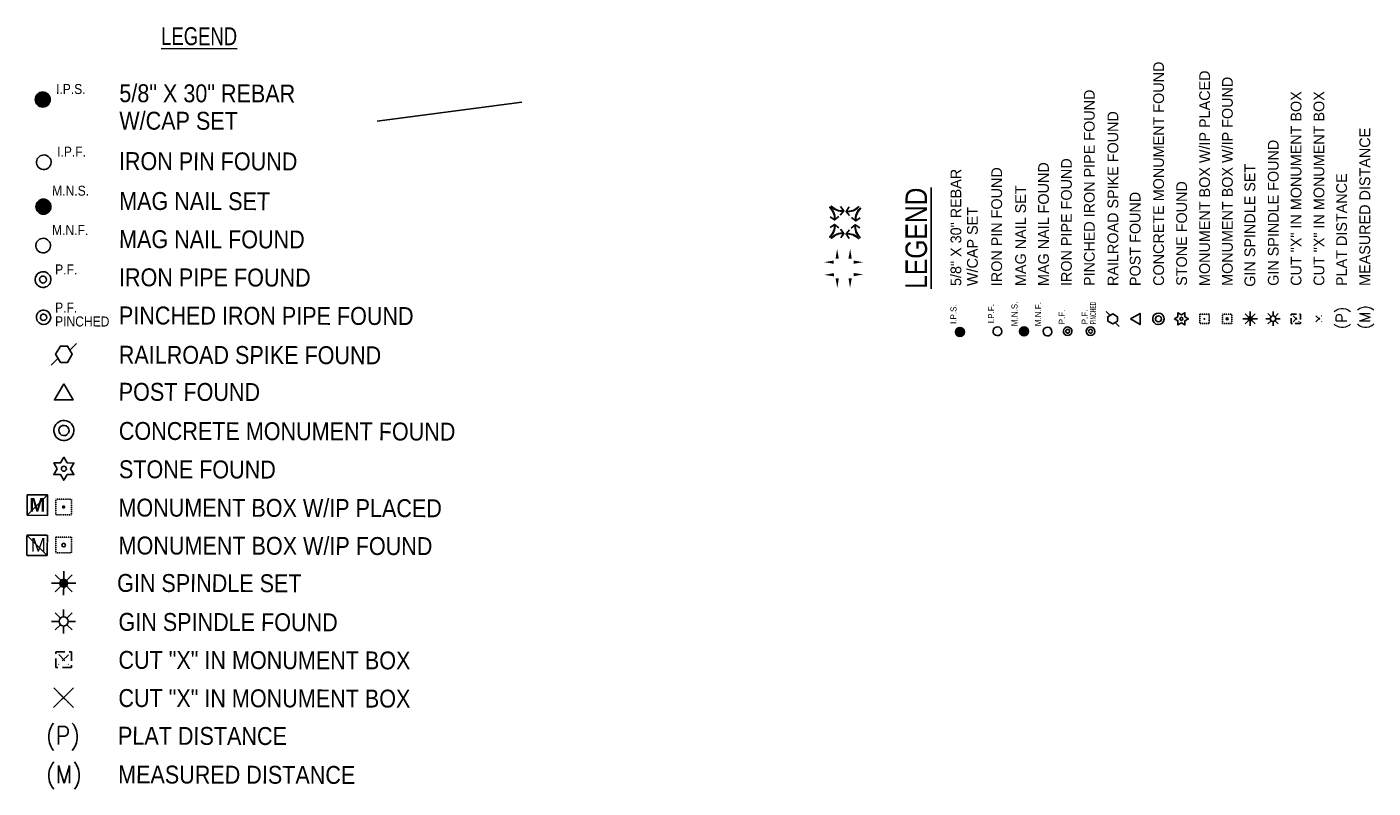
# Model space of a CAD drawing. Header units: feet. Extents: x -11 to 322919, y -12 to 577673.
# Tile 1 of 16: x 157655 to 158594, y 284729 to 285261. Entities that reach past the tile are written whole.
import ezdxf
from ezdxf.enums import TextEntityAlignment as Align

# ---------------------------------------------------------------- set-up
doc = ezdxf.new("R2010")
doc.units = ezdxf.units.FT
doc.header["$MEASUREMENT"] = 0
doc.linetypes.add('HIDDEN', pattern=[0.375, 0.25, -0.125])
doc.linetypes.add('HIDDEN4', pattern=[0.09375, 0.0625, -0.03125])
for name, color, linetype in [('RW_P_Text-Boundary', 20, 'Continuous'), ('RW_X_Text-CLplat', 30, 'Continuous'), ('SC_Scratch12', 7, 'Continuous')]:
    doc.layers.add(name, color=color, linetype=linetype)
doc.styles.add('COEC', font='SWISSCK.ttf')
doc.styles.add('LEROY', font='simplex')
doc.styles.add('ODOT', font='arialbd.ttf')
doc.styles.get("Standard").update_dxf_attribs({"font": 'font31.shx'})

# ---------------------------------------------------------------- blocks, each defined once
blk = doc.blocks.new('306')
at = {"color": 0, "linetype": 'ByBlock'}
for p, q in [((0.0415, 0.0286), (0.0882, 0.0752)), ((-0.0415, -0.0286), (-0.0882, -0.0752))]:
    blk.add_line(p, q, dxfattribs=at)
blk.add_lwpolyline([(-0.025, -0.0571), (0.025, -0.0571), (0.058, 0), (0.025, 0.0571), (-0.025, 0.0571), (-0.058, 0)], close=True, dxfattribs=at)
blk = doc.blocks.new('307')
at = {"linetype": 'HIDDEN4'}
for p, q in [((-0.0543, 0.0543), (0.0543, 0.0543)), ((-0.0543, -0.0544), (-0.0543, 0.0543)), ((0.0543, 0.0543), (0.0543, -0.0544)), ((0.0543, -0.0544), (-0.0543, -0.0544))]:
    blk.add_line(p, q, dxfattribs=at)
at = {"color": 0, "linetype": 'HIDDEN4'}
for p, q in [((-0.0343, 0.0344), (0.0343, -0.0344)), ((0.0343, 0.0343), (-0.0343, -0.0344))]:
    blk.add_line(p, q, dxfattribs=at)
blk = doc.blocks.new('309')
at = {"color": 0, "linetype": 'HIDDEN4'}
for p, q in [((-0.0343, 0.0344), (0.0343, -0.0344)), ((0.0343, 0.0343), (-0.0343, -0.0344))]:
    blk.add_line(p, q, dxfattribs=at)
blk = doc.blocks.new('343')
at = {"color": 0, "linetype": 'ByBlock'}
for radius in [0.0879, 0.045]:
    blk.add_arc((0, 0), radius, 311.534, 310.534, dxfattribs=at)

msp = doc.modelspace()

# ---------------------------------------------------------------- hatches: boundary and pattern name
at = {"layer": 'RW_X_Text-CLplat'}
h = msp.add_hatch(color=256, dxfattribs=at)
edge = h.paths.add_edge_path()
edge.add_arc((158476.51, 285056.98), 0.749, 90, 450)
h = msp.add_hatch(color=256, dxfattribs=at)
edge = h.paths.add_edge_path()
edge.add_arc((157680.54, 284925.67), 1.25, -0.12472, 359.87528)

# ---------------------------------------------------------------- linework, layer by layer
at = {"layer": 'RW_P_Text-Boundary'}
for p in [(158000.36, 285208.19), (157899.28, 285195.09)]:
    msp.add_line(p, (157899.28, 285195.09), dxfattribs=at)
at = {"layer": 'RW_X_Text-CLplat', "linetype": 'HIDDEN4'}
for p, q in [((158473.25, 285053.72), (158473.25, 285060.24)), ((158473.25, 285060.24), (158479.77, 285060.24)), ((158479.77, 285053.72), (158473.25, 285053.72)), ((158479.77, 285060.24), (158479.77, 285053.72)), ((158489.2, 285053.79), (158489.2, 285060.31)), ((158489.2, 285060.31), (158495.73, 285060.31)), ((158495.73, 285053.79), (158489.2, 285053.79)), ((158495.73, 285060.31), (158495.73, 285053.79)), ((157675.09, 284920.25), (157675.12, 284931.12)), ((157675.12, 284931.12), (157685.99, 284931.1)), ((157685.99, 284931.1), (157685.96, 284920.23)), ((157685.96, 284920.23), (157675.09, 284920.25)), ((157675.16, 284893.66), (157675.18, 284904.53)), ((157675.18, 284904.53), (157686.05, 284904.51)), ((157686.05, 284904.51), (157686.03, 284893.64)), ((157686.03, 284893.64), (157675.16, 284893.66))]:
    msp.add_line(p, q, dxfattribs=at)
at = {"layer": 'RW_X_Text-CLplat'}
for p, q in [((158508.45, 285057.06), (158503.42, 285057.06)), ((158508.45, 285057.06), (158504.89, 285060.62)), ((158508.45, 285057.06), (158504.89, 285053.5)), ((158508.45, 285057.06), (158508.45, 285062.1)), ((158508.45, 285057.06), (158512.01, 285060.62)), ((158508.45, 285057.06), (158513.48, 285057.06)), ((158508.45, 285057.06), (158508.45, 285052.03)), ((158508.45, 285057.06), (158512.01, 285053.5)), ((158522.5, 285057.07), (158519.4, 285057.07)), ((158523.07, 285058.44), (158520.87, 285060.63)), ((158523.07, 285055.71), (158520.87, 285053.52)), ((158524.43, 285059.01), (158524.43, 285062.11)), ((158524.43, 285055.14), (158524.43, 285052.04)), ((158525.8, 285058.44), (158527.99, 285060.63)), ((158525.8, 285055.71), (158527.99, 285053.52)), ((158526.37, 285057.07), (158529.47, 285057.07)), ((157680.57, 284872.45), (157674.65, 284878.39)), ((157680.57, 284872.45), (157680.59, 284880.84)), ((157680.57, 284872.45), (157686.51, 284878.37)), ((157680.57, 284872.45), (157672.18, 284872.46)), ((157680.57, 284872.45), (157674.62, 284866.53)), ((157680.57, 284872.45), (157680.55, 284864.06)), ((157680.57, 284872.45), (157688.96, 284872.43)), ((157680.57, 284872.45), (157686.49, 284866.5)), ((157678.26, 284848.09), (157674.61, 284851.75)), ((157680.54, 284849.03), (157680.55, 284854.2)), ((157682.81, 284848.08), (157686.48, 284851.73)), ((157677.31, 284845.81), (157672.14, 284845.82)), ((157678.25, 284843.53), (157674.59, 284839.89)), ((157680.52, 284842.59), (157680.51, 284837.42)), ((157682.8, 284843.52), (157686.45, 284839.86)), ((157683.75, 284845.8), (157688.92, 284845.79)), ((157673.6, 284799.41), (157687.31, 284785.64)), ((157687.34, 284799.38), (157673.57, 284785.67))]:
    msp.add_line(p, q, dxfattribs=at)
at = {"layer": 'RW_X_Text-CLplat', "linetype": 'Continuous'}
for p, q in [((157655.02, 284919.87), (157655.06, 284934.09)), ((157655.06, 284934.09), (157669.28, 284934.05)), ((157669.28, 284934.05), (157669.24, 284919.84)), ((157669.24, 284919.84), (157655.02, 284919.87))]:
    msp.add_line(p, q, dxfattribs=at)
at = {"layer": 'RW_X_Text-CLplat', "linetype": 'HIDDEN'}
for p, q in [((157654.92, 284891.75), (157654.95, 284905.98)), ((157654.95, 284905.98), (157669.17, 284905.94)), ((157669.17, 284905.94), (157669.14, 284891.72)), ((157669.14, 284891.72), (157654.92, 284891.75))]:
    msp.add_line(p, q, dxfattribs=at)
at = {"layer": 'RW_X_Text-CLplat', "color": 6}
msp.add_line((157654.95, 284905.98), (157669.14, 284891.72), dxfattribs=at)
at = {"layer": 'RW_X_Text-CLplat'}
for points, const_width in [([(157663.3, 285210.07, 1), (157668.55, 285210.06, 1)], 5.25), ([(157663.79, 285135.32, 1), (157669.04, 285135.31, 1)], 5.25), ([(158305.9, 285046.26, 1), (158305.9, 285049.41, 1)], 3.15), ([(158350.74, 285046.65, 1), (158350.74, 285049.8, 1)], 3.15)]:
    msp.add_lwpolyline(points, format="xyb", close=True, dxfattribs=dict(at, const_width=const_width))
for points, format in [([(158215.31, 285128.25), (158218.48, 285126.11, 0.225998), (158215.03, 285134.79), (158215.26, 285135.03, -0.253582), (158218.48, 285126.11), (158221.39, 285128.49)], "xyb"), ([(158222.71, 285135.47), (158224.84, 285132.31, -0.225998), (158216.16, 285135.75), (158215.92, 285135.53, 0.253582), (158224.84, 285132.31), (158222.46, 285129.4)], "xyb"), ([(158228.63, 285135.13), (158226.49, 285131.97, 0.225998), (158235.17, 285135.42), (158235.42, 285135.19, -0.253582), (158226.49, 285131.97), (158228.88, 285129.06)], "xyb"), ([(158236.37, 285127.56), (158233.21, 285125.42, -0.225998), (158236.66, 285134.1), (158236.43, 285134.35, 0.253582), (158233.21, 285125.42), (158230.3, 285127.81)], "xyb"), ([(158215.31, 285120.73), (158218.48, 285122.87, -0.225998), (158215.03, 285114.19), (158215.26, 285113.94, 0.253582), (158218.48, 285122.87), (158221.39, 285120.48)], "xyb"), ([(158222.88, 285113.51), (158225.02, 285116.67, 0.225998), (158216.34, 285113.22), (158216.09, 285113.45, -0.253582), (158225.02, 285116.67), (158222.63, 285119.58)], "xyb"), ([(158228.66, 285113.16), (158226.52, 285116.32, -0.225998), (158235.2, 285112.87), (158235.45, 285113.1, 0.253582), (158226.52, 285116.32), (158228.91, 285119.23)], "xyb"), ([(158236.05, 285120.56), (158232.89, 285122.69, 0.225998), (158236.34, 285114.01), (158236.11, 285113.77, -0.253582), (158232.89, 285122.69), (158229.98, 285120.31)], "xyb"), ([(158220.24, 285105.87, 0, 2.25, 0), (158220.32, 285099.12, 0, 0, 0.2615), (158223.06, 285094.37, 0, 0, -0.949202)], "xyseb"), ([(158229.38, 285105.87, 0, 2.25, 0), (158229.29, 285099.12, 0, 0, -0.2615), (158226.55, 285094.37, 0, 0, 0.949202)], "xyseb"), ([(158211.15, 285096.62, 0, 2.25, 0), (158217.9, 285096.58, 0, 0, -0.2615), (158222.67, 285093.87, 0, 0, 0.949202)], "xyseb"), ([(158211.22, 285087.69, 0, 2.25, 0), (158217.97, 285087.82, 0, 0, 0.2615), (158222.69, 285090.59, 0, 0, -0.949202)], "xyseb"), ([(158220.39, 285078.52, 0, 2.25, 0), (158220.32, 285085.26, 0, 0, -0.2615), (158222.96, 285090.07, 0, 0, 0.949202)], "xyseb"), ([(158229.27, 285078.52, 0, 2.25, 0), (158229.34, 285085.26, 0, 0, 0.2615), (158226.71, 285090.07, 0, 0, -0.949202)], "xyseb"), ([(158238.51, 285096.55, 0, 2.25, 0), (158231.76, 285096.57, 0, 0, 0.2615), (158226.97, 285093.91, 0, 0, -0.949202)], "xyseb"), ([(158238.57, 285088.03, 0, 2.25, 0), (158231.82, 285087.91, 0, 0, -0.2615), (158227, 285090.51, 0, 0, 0.949202)], "xyseb")]:
    msp.add_lwpolyline(points, format=format, dxfattribs=at)
for points in [[(158424.89, 285056.93), (158431.67, 285053.02), (158431.67, 285060.85)], [(158460.5, 285054.23), (158462.92, 285052.83), (158462.92, 285055.63), (158465.34, 285057.02), (158462.92, 285058.42), (158462.92, 285061.22), (158460.5, 285059.82), (158458.08, 285061.22), (158458.08, 285058.42), (158455.66, 285057.02), (158458.08, 285055.63), (158458.08, 285052.83)], [(157680.65, 285011.71), (157674.1, 285000.42), (157687.15, 285000.4)], [(157676.02, 284952.38), (157673.68, 284948.35), (157678.34, 284948.34), (157680.66, 284944.3), (157683, 284948.33), (157687.66, 284948.32), (157685.34, 284952.36), (157687.67, 284956.38), (157683.02, 284956.39), (157680.7, 284960.43), (157678.36, 284956.4), (157673.7, 284956.41)]]:
    msp.add_lwpolyline(points, close=True, dxfattribs=at)
at = {"layer": 'RW_X_Text-CLplat', "flags": 128}
for points, const_width in [([(158508.45, 285056.09, 1), (158508.45, 285058.04, 1)], 1.95), ([(157678.95, 284872.45, 1), (157682.19, 284872.44, 1)], 3.25)]:
    msp.add_lwpolyline(points, format="xyb", close=True, dxfattribs=dict(at, const_width=const_width))
at = {"layer": 'RW_X_Text-CLplat'}
for centre, radius in [((157665.93, 285210.06), 5.25), ((157666.42, 285135.32), 5.25), ((158460.5, 285057.02), 1.05), ((158492.46, 285057.05), 0.75), ((158524.43, 285057.07), 1.93), ((158305.9, 285047.84), 3.15), ((158350.74, 285048.23), 3.15), ((157680.68, 284952.37), 1.75), ((157680.6, 284899.09), 1.25), ((157680.53, 284845.81), 3.22)]:
    msp.add_circle(centre, radius, dxfattribs=at)
for centre, radius, start, end in [((157666.69, 285166.31), 5.1, 266.40923, 265.40923), ((157666.24, 285108.14), 5.1, 266.40923, 265.40923), ((157666.16, 285084.44), 5.5, 266.40923, 265.40923), ((157666.16, 285084.44), 2.43, 266.40923, 265.40923), ((157666.5, 285058.09), 5, 266.40923, 265.40923), ((157666.5, 285058.09), 2.21, 266.40923, 265.40923), ((158332.15, 285048.35), 3.06, 356.53396, 355.53396), ((158367.05, 285048.16), 3.06, 356.53396, 355.53396), ((158381.1, 285048.36), 3, 356.53396, 355.53396), ((158381.1, 285048.36), 1.32, 356.53396, 355.53396), ((158397.08, 285048.38), 3, 356.53396, 355.53396), ((158397.08, 285048.38), 1.32, 356.53396, 355.53396)]:
    msp.add_arc(centre, radius, start, end, dxfattribs=at)
at = {"layer": 'SC_Scratch12'}
msp.add_line((157655.02, 284919.87), (157669.28, 284934.05), dxfattribs=at)

# ---------------------------------------------------------------- block references
at = {"layer": 'RW_X_Text-CLplat'}
for name, p, xscale, yscale, zscale, rotation in [('306', (158412.55, 285056.96), 60, 60, 60, 90), ('343', (158444.46, 285057.03), 45.89999999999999, 45.89999999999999, 45.89999999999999, 90), ('307', (158540.42, 285057.09), 60, 60, 60, 90), ('309', (158556.4, 285057.1), 60, 60, 60, 90), ('306', (157680.75, 285032.28), 100, 100, 100, 359.8752751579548), ('343', (157680.74, 284979.09), 79.6875, 79.6875, 79.6875, 359.8752751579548), ('307', (157680.49, 284819.17), 100, 100, 100, 359.8752751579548), ('309', (157680.46, 284792.53), 100, 100, 100, 359.8752751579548)]:
    msp.add_blockref(name, p, dxfattribs=dict(at, xscale=xscale, yscale=yscale, zscale=zscale, rotation=rotation))

# ---------------------------------------------------------------- texts
at = {"layer": 'RW_X_Text-CLplat', "style": 'COEC', "width": 0.9}
msp.add_text('%%ULEGEND', height=12.5, rotation=359.87528, dxfattribs=at).set_placement((157775.07, 285248.05), align=Align.CENTER)
at = {"layer": 'RW_X_Text-CLplat'}
for s, height, rotation, p in [('CONCRETE MONUMENT FOUND', 7.5, 90, (158448.34, 285080.01)), ('MONUMENT BOX W/IP PLACED', 7.5, 90, (158480.44, 285079.92)), ('MONUMENT BOX W/IP FOUND', 7.5, 90, (158496.32, 285080.02)), ('CUT "X" IN MONUMENT BOX', 7.5, 90, (158544.23, 285080.06)), ('CUT "X" IN MONUMENT BOX', 7.5, 90, (158560.21, 285080.08)), ('PINCHED IRON PIPE FOUND', 7.5, 90, (158399.98, 285079.95)), ('RAILROAD SPIKE FOUND', 7.5, 90, (158416.44, 285079.93)), ('GIN SPINDLE FOUND', 7.5, 90, (158528.33, 285080.05)), ('MEASURED DISTANCE', 7.5, 90, (158592.22, 285080.02)), ('5/8" X 30" REBAR', 7.5, 90, (158306.89, 285079.92)), ('IRON PIN FOUND', 7.5, 90, (158335.33, 285079.79)), ('MAG NAIL FOUND', 7.5, 90, (158368.01, 285079.93)), ('IRON PIPE FOUND', 7.5, 90, (158383.99, 285079.93)), ('GIN SPINDLE SET', 7.5, 90, (158512.01, 285079.42)), ('STONE FOUND', 7.5, 90, (158464.4, 285080.08)), ('PLAT DISTANCE', 7.5, 90, (158576, 285079.94)), ('MAG NAIL SET', 7.5, 90, (158352.02, 285079.93)), ('POST FOUND', 7.5, 90, (158431.95, 285079.93)), ('W/CAP SET', 7.5, 90, (158318.39, 285079.92)), ('I.P.S.', 4.2, 90, (158303.54, 285053.42)), ('I.P.F.', 4.2, 90, (158329.79, 285053.94)), ('M.N.S.', 4.2, 90, (158346.12, 285051.89)), ('M.N.F.', 4.2, 90, (158362.61, 285051.89)), ('P.F.', 4.2, 90, (158379.12, 285053.21)), ('P.F.', 4.2, 90, (158395.1, 285053.22)), ('M', 9.5, 359.87528, (157657.57, 284894.47))]:
    msp.add_text(s, height=height, rotation=rotation, dxfattribs=at).set_placement(p)
for s, height, rotation, width, p in [('I.P.S.', 7, 359.87528, 0.9, (157675.24, 285213.97)), ('5/8" X 30" REBAR', 12.5, 359.87528, 0.9, (157719.4, 285208.29)), ('W/CAP SET', 12.5, 359.87528, 0.9, (157719.36, 285189.13)), ('I.P.F.', 7, 359.87528, 0.9, (157676, 285170.22)), ('IRON PIN FOUND', 12.5, 359.87528, 0.9, (157719.08, 285160.89)), ('M.N.S.', 7, 359.87528, 0.9, (157672.53, 285143.01)), ('MAG NAIL SET', 12.5, 359.87528, 0.9, (157719.25, 285133.08)), ('M.N.F.', 7, 359.87528, 0.9, (157672.47, 285115.54)), ('MAG NAIL FOUND', 12.5, 359.87528, 0.9, (157719.2, 285106.43)), ('P.F.', 7, 359.87528, 0.9, (157674.61, 285088.01)), ('IRON PIPE FOUND', 12.5, 359.87528, 0.9, (157719.14, 285079.79)), ('P.F.', 7, 359.87528, 0.9, (157674.58, 285061.37)), ('PINCHED IRON PIPE FOUND', 12.5, 359.87528, 0.9, (157719.1, 285053.15)), ('PINCHED', 4.2, 90, 0.5, (158400.89, 285053.22)), ('PINCHED', 7, 359.87528, 0.9, (157674.56, 285051.73)), ('RAILROAD SPIKE FOUND', 12.5, 359.87528, 0.9, (157719.02, 285025.71)), ('POST FOUND', 12.5, 359.87528, 0.9, (157718.96, 284999.86)), ('CONCRETE MONUMENT FOUND', 12.5, 359.87528, 0.9, (157719.04, 284972.55)), ('STONE FOUND', 12.5, 359.87528, 0.9, (157719.1, 284945.78)), ('MONUMENT BOX W/IP PLACED', 12.5, 359.87528, 0.9, (157718.77, 284919.04)), ('MONUMENT BOX W/IP FOUND', 12.5, 359.87528, 0.9, (157718.88, 284892.58)), ('GIN SPINDLE SET', 12.5, 359.87528, 0.9, (157717.82, 284866.43)), ('GIN SPINDLE FOUND', 12.5, 359.87528, 0.9, (157718.8, 284839.23)), ('CUT "X" IN MONUMENT BOX', 12.5, 359.87528, 0.9, (157718.77, 284812.73)), ('CUT "X" IN MONUMENT BOX', 12.5, 359.87528, 0.9, (157718.74, 284786.09)), ('PLAT DISTANCE', 12.5, 359.87528, 0.9, (157718.46, 284759.77)), ('MEASURED DISTANCE', 12.5, 359.87528, 0.9, (157718.53, 284732.74))]:
    msp.add_text(s, height=height, rotation=rotation, dxfattribs=dict(at, width=width)).set_placement(p)
at = {"layer": 'RW_X_Text-CLplat', "style": 'COEC'}
msp.add_text('%%ULEGEND', height=15, rotation=90, dxfattribs=at).set_placement((158282.96, 285113.27), align=Align.CENTER)
at = {"layer": 'RW_X_Text-CLplat'}
for s, height, rotation, style, p in [('(M)', 7.5, 90, 'LEROY', (158592.22, 285049.89)), ('(P)', 7.5, 90, 'LEROY', (158576, 285049.81)), ('M', 9.5, 359.87528, 'ODOT', (157656.62, 284922.46))]:
    msp.add_text(s, height=height, rotation=rotation, dxfattribs=dict(at, style=style)).set_placement(p)
at = {"layer": 'RW_X_Text-CLplat', "style": 'LEROY', "width": 0.9}
for s, p in [('(P)', (157668.24, 284759.88)), ('(M)', (157668.32, 284732.85))]:
    msp.add_text(s, height=12.5, rotation=359.87528, dxfattribs=at).set_placement(p)

doc.saveas('drawing.dxf')
